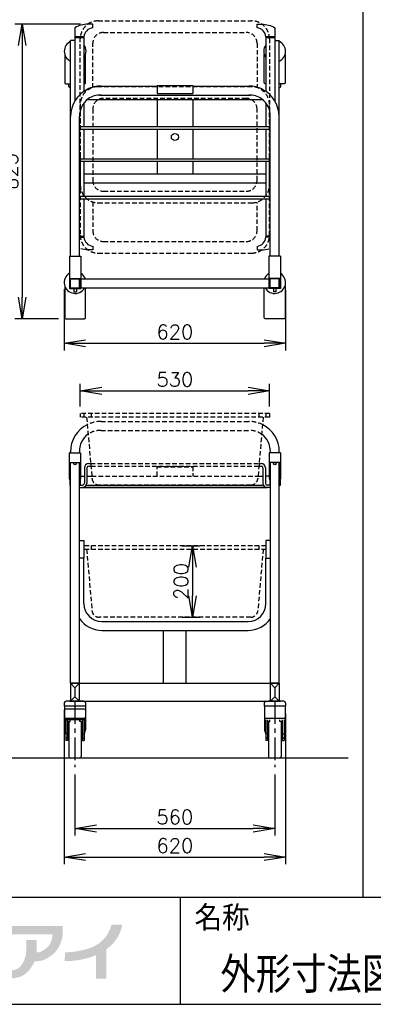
# Model space of a CAD drawing. Extents: x 460 to 8195, y 0 to 5507.
# Tile 4 of 30: x 2410 to 3401, y 0 to 2756. Entities that reach past the tile are written whole.
import ezdxf
from ezdxf.enums import TextEntityAlignment as Align

# ---------------------------------------------------------------- set-up
doc = ezdxf.new("R2010")
doc.units = 0
doc.header["$LTSCALE"] = 2
doc.header["$PDMODE"] = 3
doc.linetypes.add('CENTER', pattern=[50.8, 31.75, -6.35, 6.35, -6.35])
doc.linetypes.add('HIDDEN', pattern=[9.525, 6.35, -3.175])
doc.layers.get('0').update_dxf_attribs({"linetype": 'CONTINUOUS'})
doc.layers.get('DEFPOINTS').update_dxf_attribs({"linetype": 'CONTINUOUS'})
for name, color, linetype in [('DANMEN', 7, 'CONTINUOUS'), ('KIKI-2D2', 7, 'CONTINUOUS'), ('SUNPOU', 7, 'CONTINUOUS'), ('WAKU', 7, 'CONTINUOUS')]:
    doc.layers.add(name, color=color, linetype=linetype)
doc.styles.get("Standard").update_dxf_attribs({"font": 'romans.shx', "bigfont": 'extfont.shx'})
doc.dimstyles.get("Standard").update_dxf_attribs({"dimscale": 20, "dimtxt": 2, "dimasz": 3, "dimexe": 1, "dimexo": 1, "dimgap": 0.6, "dimtad": 3, "dimdec": 0, "dimzin": 0, "dimdsep": 46, "dimtxsty": 'STANDARD', "dimblk1": 'OPEN', "dimblk2": 'OPEN', "dimsah": 1, "dimcen": 1.5, "dimadec": 0, "dimazin": 0, "dimtfac": 1, "dimtdec": 0, "dimtmove": 0, "dimatfit": 0, "dimldrblk": 'DOTSMALL', "dimfxl": 1, "dimtvp": 1, "dimtolj": 1, "dimtzin": 0, "dimarcsym": 0})

# ---------------------------------------------------------------- blocks, each defined once
blk = doc.blocks.new('_OPEN')
at = {"color": 0, "linetype": 'ByBlock'}
for p, q in [((-1, 0.167), (0, 0)), ((0, 0), (-1, -0.167)), ((0, 0), (-1, 0))]:
    blk.add_line(p, q, dxfattribs=at)
blk = doc.blocks.new('*D24')
at = {"layer": 'DEFPOINTS', "color": 0}
for p in [(2535.1, 834.3), (3155.1, 834.3), (3155.1, 412.2)]:
    blk.add_point(p, dxfattribs=at)
at = {"layer": 'SUNPOU', "color": 0, "lineweight": -2}
for p, q in [((2535.1, 814.3), (2535.1, 392.2)), ((3155.1, 814.3), (3155.1, 392.2)), ((2595.1, 412.2), (3095.1, 412.2))]:
    blk.add_line(p, q, dxfattribs=at)
at = {"layer": 'SUNPOU', "color": 0, "lineweight": -2, "xscale": 60, "yscale": 60, "zscale": 60, "rotation": 180}
blk.add_blockref('_OPEN', (2535.1, 412.2), dxfattribs=at)
at = {"layer": 'SUNPOU', "color": 0, "lineweight": -2, "xscale": 60, "yscale": 60, "zscale": 60}
blk.add_blockref('_OPEN', (3155.1, 412.2), dxfattribs=at)
at = {"layer": 'SUNPOU', "color": 0, "insert": (2845.1, 444.2), "char_height": 40, "attachment_point": 5}
blk.add_mtext('\\A1;620', dxfattribs=at)
blk = doc.blocks.new('_DotSmall')
at = {"color": 0, "linetype": 'ByBlock', "const_width": 0.5}
blk.add_lwpolyline([(-0.0625, 0, 1), (0.0625, 0, 1)], format="xyb", close=True, dxfattribs=at)
blk = doc.blocks.new('*D27')
at = {"layer": 'DEFPOINTS', "color": 0}
for p in [(2565.1, 663.4), (3124.6, 663.4), (3124.6, 492.2)]:
    blk.add_point(p, dxfattribs=at)
at = {"layer": 'SUNPOU', "color": 0, "lineweight": -2}
for p, q in [((2565.1, 643.4), (2565.1, 472.2)), ((3124.6, 643.4), (3124.6, 472.2)), ((2625.1, 492.2), (3064.6, 492.2))]:
    blk.add_line(p, q, dxfattribs=at)
at = {"layer": 'SUNPOU', "color": 0, "lineweight": -2, "xscale": 60, "yscale": 60, "zscale": 60, "rotation": 180}
blk.add_blockref('_OPEN', (2565.1, 492.2), dxfattribs=at)
at = {"layer": 'SUNPOU', "color": 0, "lineweight": -2, "xscale": 60, "yscale": 60, "zscale": 60}
blk.add_blockref('_OPEN', (3124.6, 492.2), dxfattribs=at)
at = {"layer": 'SUNPOU', "color": 0, "insert": (2844.9, 524.2), "char_height": 40, "attachment_point": 5}
blk.add_mtext('\\A1;560', dxfattribs=at)
blk = doc.blocks.new('*D34')
at = {"layer": 'DEFPOINTS', "color": 0}
for p in [(3110.1, 1717.1), (2580.1, 1653.6), (3110.1, 1653.6)]:
    blk.add_point(p, dxfattribs=at)
at = {"layer": 'SUNPOU', "color": 0, "lineweight": -2}
for p, q in [((2580.1, 1673.6), (2580.1, 1737.1)), ((3110.1, 1673.6), (3110.1, 1737.1)), ((2640.1, 1717.1), (3050.1, 1717.1))]:
    blk.add_line(p, q, dxfattribs=at)
at = {"layer": 'SUNPOU', "color": 0, "lineweight": -2, "xscale": 60, "yscale": 60, "zscale": 60, "rotation": 180}
blk.add_blockref('_OPEN', (2580.1, 1717.1), dxfattribs=at)
at = {"layer": 'SUNPOU', "color": 0, "lineweight": -2, "xscale": 60, "yscale": 60, "zscale": 60}
blk.add_blockref('_OPEN', (3110.1, 1717.1), dxfattribs=at)
at = {"layer": 'SUNPOU', "color": 0, "insert": (2845.1, 1749.1), "char_height": 40, "attachment_point": 5}
blk.add_mtext('\\A1;530', dxfattribs=at)
blk = doc.blocks.new('*D35')
at = {"layer": 'DEFPOINTS', "color": 0}
for p in [(2845.1, 1283.6), (2845.1, 1083.6), (2894.5, 1083.6)]:
    blk.add_point(p, dxfattribs=at)
at = {"layer": 'SUNPOU', "color": 0, "lineweight": -2}
for p, q in [((2865.1, 1283.6), (2914.5, 1283.6)), ((2894.5, 1223.6), (2894.5, 1143.6)), ((2865.1, 1083.6), (2914.5, 1083.6))]:
    blk.add_line(p, q, dxfattribs=at)
at = {"layer": 'SUNPOU', "color": 0, "lineweight": -2, "xscale": 60, "yscale": 60, "zscale": 60}
for p, rotation in [((2894.5, 1283.6), 90), ((2894.5, 1083.6), 270)]:
    blk.add_blockref('_OPEN', p, dxfattribs=dict(at, rotation=rotation))
at = {"layer": 'SUNPOU', "color": 0, "insert": (2862.5, 1183.6), "char_height": 40, "attachment_point": 5, "rotation": 90}
blk.add_mtext('\\A1;200', dxfattribs=at)
blk = doc.blocks.new('*D58')
at = {"layer": 'DEFPOINTS', "color": 0}
for p in [(2535.1, 2021.6), (3155.1, 2019.2), (3155.1, 1850.3)]:
    blk.add_point(p, dxfattribs=at)
at = {"layer": 'SUNPOU', "color": 0, "lineweight": -2}
for p, q in [((2535.1, 2001.6), (2535.1, 1830.3)), ((3155.1, 1999.2), (3155.1, 1830.3)), ((2595.1, 1850.3), (3095.1, 1850.3))]:
    blk.add_line(p, q, dxfattribs=at)
at = {"layer": 'SUNPOU', "color": 0, "lineweight": -2, "xscale": 60, "yscale": 60, "zscale": 60, "rotation": 180}
blk.add_blockref('_OPEN', (2535.1, 1850.3), dxfattribs=at)
at = {"layer": 'SUNPOU', "color": 0, "lineweight": -2, "xscale": 60, "yscale": 60, "zscale": 60}
blk.add_blockref('_OPEN', (3155.1, 1850.3), dxfattribs=at)
at = {"layer": 'SUNPOU', "color": 0, "insert": (2845.1, 1882.3), "char_height": 40, "attachment_point": 5}
blk.add_mtext('\\A1;620', dxfattribs=at)
blk = doc.blocks.new('*D59')
at = {"layer": 'DEFPOINTS', "color": 0}
for p in [(2600.9, 2743.9), (2417.1, 1919.2), (2539.4, 1919.2)]:
    blk.add_point(p, dxfattribs=at)
at = {"layer": 'SUNPOU', "color": 0, "lineweight": -2}
for p, q in [((2580.9, 2743.9), (2397.1, 2743.9)), ((2417.1, 2683.9), (2417.1, 1979.2)), ((2519.4, 1919.2), (2397.1, 1919.2))]:
    blk.add_line(p, q, dxfattribs=at)
at = {"layer": 'SUNPOU', "color": 0, "lineweight": -2, "xscale": 60, "yscale": 60, "zscale": 60}
for p, rotation in [((2417.1, 2743.9), 90), ((2417.1, 1919.2), 270)]:
    blk.add_blockref('_OPEN', p, dxfattribs=dict(at, rotation=rotation))
at = {"layer": 'SUNPOU', "color": 0, "insert": (2385.1, 2331.5), "char_height": 40, "attachment_point": 5, "rotation": 90}
blk.add_mtext('\\A1;825', dxfattribs=at)

msp = doc.modelspace()

# ---------------------------------------------------------------- hatches: boundary and pattern name
at = {"layer": 'WAKU'}
h = msp.add_hatch(color=1, dxfattribs=at)
edge = h.paths.add_edge_path()
edge.add_spline(control_points=[(2696.9, 222.8), (2696.9, 222.8), (2667.7, 222.8), (2667.7, 222.8), (2667.5, 222.3), (2659.1, 181.9), (2619.6, 162.9), (2604.7, 155.7), (2591.6, 152.6), (2580.4, 150.2), (2555.8, 145), (2537.7, 145.8), (2537.5, 145.8), (2537.5, 145.8), (2536.2, 121), (2536.2, 121), (2537.1, 120.9), (2557.6, 119.9), (2585.5, 125.8), (2596.7, 128.2), (2609.5, 131.4), (2624.5, 137.8), (2624.5, 137.8), (2624.5, 72.2), (2624.5, 72.2), (2624.5, 72.2), (2653.4, 72.2), (2653.4, 72.2), (2653.4, 72.2), (2653.4, 153.9), (2653.4, 153.9), (2694.1, 183.2), (2696.5, 220.8), (2696.9, 222.8)], knot_values=[0, 0, 0, 0, 1, 1, 1, 2, 2, 2, 3, 3, 3, 4, 4, 4, 5, 5, 5, 6, 6, 6, 7, 7, 7, 8, 8, 8, 9, 9, 9, 10, 10, 10, 11, 11, 11, 11], degree=3, periodic=0)
h = msp.add_hatch(color=1, dxfattribs=at)
edge = h.paths.add_edge_path()
edge.add_spline(control_points=[(2531, 203.2), (2531, 203.2), (2531, 219.5), (2531, 219.5), (2531, 219.5), (2377, 219.5), (2377, 219.5), (2377, 219.5), (2377, 196.3), (2377, 196.3), (2377, 196.3), (2502.5, 196.3), (2502.5, 196.3), (2502.1, 190.1), (2499.9, 170.8), (2489, 160.7), (2475.9, 148.5), (2466.4, 145), (2457.7, 145), (2457.6, 145), (2457.6, 145), (2457.5, 145), (2459.4, 162.9), (2457.4, 179.8), (2457.4, 179.8), (2457.4, 179.8), (2427.8, 179.8), (2427.8, 179.8), (2427.8, 179.8), (2429.7, 174.8), (2428.4, 149.1), (2426.9, 121.2), (2414.7, 105.8), (2404, 99.5), (2393.3, 93.1), (2375.3, 94.8), (2375.3, 94.8), (2375.3, 94.8), (2375.3, 71.3), (2375.3, 71.3), (2375.3, 71.3), (2384.6, 70.5), (2404.9, 75.1), (2422.9, 79.2), (2438.4, 92.8), (2449.8, 115.4), (2450.1, 116), (2451.2, 119.5), (2451.5, 120.1), (2465.4, 120.2), (2481.4, 121.3), (2504.1, 140.7), (2521.8, 155.7), (2528.7, 179.4), (2530.5, 192.3), (2530.5, 192.3), (2531, 203.2), (2531, 203.2)], knot_values=[0, 0, 0, 0, 1, 1, 1, 2, 2, 2, 3, 3, 3, 4, 4, 4, 5, 5, 5, 6, 6, 6, 7, 7, 7, 8, 8, 8, 9, 9, 9, 10, 10, 10, 11, 11, 11, 12, 12, 12, 13, 13, 13, 14, 14, 14, 15, 15, 15, 16, 16, 16, 17, 17, 17, 18, 18, 18, 19, 19, 19, 19], degree=3, periodic=0)

# ---------------------------------------------------------------- linework, layer by layer
at = {"color": 2}
for p, q in [((2565.1, 2733.9), (2565.1, 2528.9)), ((2615.1, 2733.9), (2615.1, 2743.9)), ((3075.1, 2733.9), (3075.1, 2743.9)), ((3125.1, 2733.9), (3125.1, 2528.9)), ((2590.1, 2707.9), (2565.1, 2707.9)), ((2590.1, 2705.9), (2565.1, 2705.9)), ((2590.1, 2707.9), (2590.1, 2555.5)), ((3125.1, 2707.9), (3100.1, 2707.9)), ((3100.1, 2707.9), (3100.1, 2555.5)), ((3125.1, 2705.9), (3100.1, 2705.9)), ((2565.1, 2697.9), (2553.1, 2697.9)), ((2553.1, 2485.4), (2553.1, 2697.9)), ((3125.1, 2697.9), (3137.1, 2697.9)), ((3137.1, 2485.4), (3137.1, 2697.9)), ((2548.1, 2569.7), (2548.1, 2577.1)), ((2553.1, 2566.7), (2551.1, 2566.7)), ((2552.9, 2577.1), (2553.1, 2577.1)), ((2638.1, 2570.4), (2795.1, 2570.4)), ((2795.1, 2571.9), (2895.1, 2571.9)), ((2795.1, 2571.9), (2795.1, 2549.9)), ((2895.1, 2571.9), (2895.1, 2549.9)), ((2895.1, 2570.4), (3052.1, 2570.4)), ((3137.3, 2577.1), (3137.1, 2577.1)), ((3137.1, 2566.7), (3139.1, 2566.7)), ((3142.1, 2569.7), (3142.1, 2577.1)), ((2633.5, 2545.4), (3056.7, 2545.4)), ((2795.1, 2549.9), (2895.1, 2549.9)), ((2590.1, 2523), (2590.1, 2456.9)), ((3100.1, 2523), (3100.1, 2456.9)), ((2553.1, 2094.4), (2553.1, 2485.4)), ((2578.1, 2094.4), (2578.1, 2485.4)), ((3112.1, 2094.4), (3112.1, 2485.4)), ((3137.1, 2094.4), (3137.1, 2485.4)), ((2578.1, 2456.9), (3112.1, 2456.9)), ((2578.1, 2449.9), (3112.1, 2449.9)), ((2590.1, 2449.9), (2590.1, 2366.9)), ((3100.1, 2449.9), (3100.1, 2366.9)), ((2578.1, 2366.9), (3112.1, 2366.9)), ((2578.1, 2359.9), (3112.1, 2359.9)), ((2590.1, 2359.9), (2590.1, 2261.9)), ((3100.1, 2359.9), (3100.1, 2261.9)), ((2578.1, 2261.9), (3112.1, 2261.9)), ((2578.1, 2254.9), (3112.1, 2254.9)), ((2590.1, 2254.9), (2590.1, 2147.9)), ((3100.1, 2254.9), (3100.1, 2147.9)), ((2578.1, 2149.9), (2590.1, 2149.9)), ((2578.1, 2147.9), (2590.1, 2147.9)), ((3112.1, 2149.9), (3100.1, 2149.9)), ((3112.1, 2147.9), (3100.1, 2147.9)), ((2615.1, 2121.9), (2615.1, 2111.9)), ((3075.1, 2121.9), (3075.1, 2111.9)), ((2549.6, 2094.4), (2549.6, 2003.9)), ((2549.6, 2094.4), (2581.6, 2094.4)), ((2581.6, 2094.4), (2581.6, 2003.9)), ((3108.6, 2094.4), (3108.6, 2003.9)), ((3140.6, 2094.4), (3108.6, 2094.4)), ((3140.6, 2094.4), (3140.6, 2003.9)), ((2549.6, 2031.4), (2581.6, 2031.4)), ((2551.1, 2031.4), (2551.1, 2005.4)), ((2553.1, 2005.4), (2553.1, 2031.4)), ((2553.1, 2030.4), (2578.1, 2030.4)), ((2578.1, 2005.4), (2578.1, 2031.4)), ((2580.1, 2031.4), (2580.1, 2005.4)), ((2581.6, 2030.4), (3108.6, 2030.4)), ((3140.6, 2031.4), (3108.6, 2031.4)), ((3110.1, 2031.4), (3110.1, 2005.4)), ((3112.1, 2005.4), (3112.1, 2031.4)), ((3137.1, 2030.4), (3112.1, 2030.4)), ((3137.1, 2005.4), (3137.1, 2031.4)), ((3139.1, 2031.4), (3139.1, 2005.4)), ((2549.6, 2003.9), (2581.6, 2003.9)), ((2551.1, 2005.4), (2580.1, 2005.4)), ((2562.1, 2003.9), (2562.1, 1994.4)), ((2562.1, 1994.4), (2569.1, 1994.4)), ((2569.1, 2003.9), (2569.1, 1994.4)), ((2581.6, 2005.4), (3108.6, 2005.4)), ((3140.6, 2003.9), (3108.6, 2003.9)), ((3139.1, 2005.4), (3110.1, 2005.4)), ((3121.1, 2003.9), (3121.1, 1994.4)), ((3128.1, 1994.4), (3121.1, 1994.4)), ((3128.1, 2003.9), (3128.1, 1994.4)), ((2552.9, 1919.2), (2578.3, 1919.2)), ((3137.3, 1919.2), (3111.9, 1919.2)), ((2549.1, 1543.6), (2549.1, 1472.6)), ((2549.1, 1543.6), (2581.1, 1543.6)), ((2549.1, 1543.6), (2581.1, 1543.6)), ((2552.6, 1543.6), (2552.6, 1546.6)), ((2577.6, 1543.6), (2577.6, 1546.6)), ((2581.1, 1543.6), (2581.1, 1472.6)), ((3141.1, 1543.6), (3109.1, 1543.6)), ((3141.1, 1543.6), (3109.1, 1543.6)), ((3109.1, 1543.6), (3109.1, 1472.6)), ((3112.6, 1543.6), (3112.6, 1546.6)), ((3137.6, 1543.6), (3137.6, 1546.6)), ((3141.1, 1543.6), (3141.1, 1472.6)), ((2549.1, 1517.1), (2581.1, 1517.1)), ((2550.6, 1517.1), (2550.6, 1472.9)), ((2552.6, 898.6), (2552.6, 1517.1)), ((2577.6, 898.6), (2577.6, 1517.1)), ((2579.6, 1517.1), (2579.6, 1472.9)), ((3141.1, 1517.1), (3109.1, 1517.1)), ((3110.6, 1517.1), (3110.6, 1472.9)), ((3112.6, 898.6), (3112.6, 1517.1)), ((3137.6, 898.6), (3137.6, 1517.1)), ((3139.6, 1517.1), (3139.6, 1472.9)), ((2591.6, 1501.6), (2591.6, 1458.6)), ((2598.6, 1501.6), (2598.6, 1458.6)), ((2603.6, 1513.6), (2609.2, 1513.6)), ((2603.6, 1506.6), (2609.8, 1506.6)), ((3080.4, 1506.6), (3086.6, 1506.6)), ((3081, 1513.6), (3086.6, 1513.6)), ((3091.6, 1501.6), (3091.6, 1458.6)), ((3098.6, 1501.6), (3098.6, 1458.6)), ((2549.1, 1472.6), (2550.6, 1467.6)), ((2550.6, 1472.9), (2552.1, 1467.9)), ((2550.6, 1467.6), (2550.6, 1452.6)), ((2552.1, 1467.9), (2552.1, 1452.6)), ((2579.6, 1472.9), (2578.1, 1467.9)), ((2578.1, 1467.9), (2578.1, 1452.6)), ((2581.1, 1472.6), (2579.6, 1467.6)), ((2579.6, 1467.6), (2579.6, 1452.6)), ((2581.1, 1478.6), (2591.6, 1478.6)), ((2598.6, 1478.6), (2612.2, 1478.6)), ((3078, 1478.6), (3091.6, 1478.6)), ((3109.1, 1478.6), (3098.6, 1478.6)), ((3109.1, 1472.6), (3110.6, 1467.6)), ((3110.6, 1472.9), (3112.1, 1467.9)), ((3110.6, 1467.6), (3110.6, 1452.6)), ((3112.1, 1467.9), (3112.1, 1452.6)), ((3139.6, 1472.9), (3138.1, 1467.9)), ((3138.1, 1467.9), (3138.1, 1452.6)), ((3141.1, 1472.6), (3139.6, 1467.6)), ((3139.6, 1467.6), (3139.6, 1452.6)), ((2550.6, 1452.6), (2552.6, 1452.6)), ((2579.6, 1452.6), (2577.6, 1452.6)), ((2577.6, 1446.6), (3103.6, 1446.6)), ((2579.6, 1453.6), (2586.6, 1453.6)), ((2579.6, 1453.6), (2586.6, 1453.6)), ((2586.6, 1446.6), (3103.6, 1446.6)), ((3112.1, 1446.6), (2586.6, 1446.6)), ((2597.5, 1453.6), (3092.7, 1453.6)), ((3110.6, 1453.6), (3103.6, 1453.6)), ((3110.6, 1453.6), (3103.6, 1453.6)), ((3110.6, 1452.6), (3112.6, 1452.6)), ((3139.6, 1452.6), (3137.6, 1452.6)), ((2590.1, 1121.6), (2590.1, 1248.6)), ((3100.1, 1121.6), (3100.1, 1248.6)), ((2640.1, 1071.6), (3050.1, 1071.6)), ((2640.1, 1046.6), (3050.1, 1046.6)), ((2813.1, 898.6), (2813.1, 1046.6)), ((2877.1, 898.6), (2877.1, 1046.6)), ((2552.6, 898.6), (2577.6, 898.6)), ((2552.6, 898.6), (2565.1, 886.1)), ((2577.6, 898.6), (2565.1, 886.1)), ((2565.1, 886.1), (2565.1, 861.1)), ((2578.1, 898.6), (3112.1, 898.6)), ((3112.6, 898.6), (3125.1, 886.1)), ((3137.6, 898.6), (3112.6, 898.6)), ((3137.6, 898.6), (3125.1, 886.1)), ((3125.1, 886.1), (3125.1, 861.1)), ((2552.6, 848.6), (2565.1, 861.1)), ((2577.6, 848.6), (2565.1, 861.1)), ((3112.6, 848.6), (3125.1, 861.1)), ((3137.6, 848.6), (3125.1, 861.1)), ((2535.1, 843.6), (2535.1, 834.3)), ((2595.1, 834.3), (2535.1, 834.3)), ((2535.9, 834.3), (2535.9, 813.6)), ((2590.1, 848.6), (2540.1, 848.6)), ((2549.6, 848.6), (3140.6, 848.6)), ((2594.3, 834.3), (2594.3, 813.6)), ((2595.1, 843.6), (2595.1, 834.3)), ((3095.1, 843.6), (3095.1, 834.3)), ((3155.1, 834.3), (3095.1, 834.3)), ((3095.9, 834.3), (3095.9, 813.6)), ((3150.1, 848.6), (3107.1, 848.6)), ((3154.3, 834.3), (3154.3, 813.6)), ((3155.1, 843.6), (3155.1, 834.3)), ((2535.9, 813.6), (2535.9, 768.5)), ((2538.2, 801.2), (2592.1, 801.2)), ((2594.3, 813.6), (2594.3, 768.5)), ((3095.9, 813.6), (3095.9, 768.5)), ((3098.2, 801.2), (3152.1, 801.2)), ((3154.3, 813.6), (3154.3, 768.5)), ((2539.4, 796.2), (2539.4, 738.3)), ((2544.2, 796.2), (2544.2, 738.3)), ((2547.6, 792), (2547.6, 693.4)), ((2547.6, 792), (2551.4, 792)), ((2551.4, 792), (2551.4, 796.2)), ((2578.8, 792), (2578.8, 796.2)), ((2582.6, 792), (2578.8, 792)), ((2582.6, 792), (2582.6, 693.4)), ((2586, 796.2), (2586, 738.3)), ((2590.8, 796.2), (2590.8, 738.3)), ((3099.4, 796.2), (3099.4, 738.3)), ((3104.2, 796.2), (3104.2, 738.3)), ((3107.6, 792), (3107.6, 693.4)), ((3107.6, 792), (3111.4, 792)), ((3111.4, 792), (3111.4, 796.2)), ((3138.8, 792), (3138.8, 796.2)), ((3142.6, 792), (3138.8, 792)), ((3142.6, 792), (3142.6, 693.4)), ((3146, 796.2), (3146, 738.3)), ((3150.8, 796.2), (3150.8, 738.3)), ((2536.2, 767), (2539.4, 756.4)), ((2547.6, 757.5), (2539.4, 757.5)), ((2547.6, 756.7), (2539.4, 756.7)), ((2547.6, 745.5), (2539.4, 745.5)), ((2547.6, 744.7), (2539.4, 744.7)), ((2582.6, 757.5), (2590.8, 757.5)), ((2582.6, 756.7), (2590.8, 756.7)), ((2582.6, 745.5), (2590.8, 745.5)), ((2582.6, 744.7), (2590.8, 744.7)), ((2594, 767), (2590.8, 756.4)), ((3096.2, 767), (3099.4, 756.4)), ((3107.6, 757.5), (3099.4, 757.5)), ((3107.6, 756.7), (3099.4, 756.7)), ((3107.6, 745.5), (3099.4, 745.5)), ((3107.6, 744.7), (3099.4, 744.7)), ((3142.6, 757.5), (3150.8, 757.5)), ((3142.6, 756.7), (3150.8, 756.7)), ((3142.6, 745.5), (3150.8, 745.5)), ((3142.6, 744.7), (3150.8, 744.7)), ((3154, 767), (3150.8, 756.4)), ((2544.2, 738.3), (2539.4, 738.3)), ((2586, 738.3), (2590.8, 738.3)), ((3104.2, 738.3), (3099.4, 738.3)), ((3146, 738.3), (3150.8, 738.3)), ((3330.6, 688.6), (702.4, 688.6)), ((2577.8, 688.6), (2552.4, 688.6)), ((3137.8, 688.6), (3112.4, 688.6))]:
    msp.add_line(p, q, dxfattribs=at)
at = {"color": 2, "linetype": 'HIDDEN'}
for p, q in [((2638.1, 2570.4), (2795.1, 2570.4)), ((2895.1, 2570.4), (3052.1, 2570.4)), ((2638.1, 2545.4), (3056.7, 2545.4)), ((2638.1, 1631.6), (3052.1, 1631.6)), ((2638.1, 1606.6), (3056.7, 1606.6)), ((2609.2, 1513.6), (3081, 1513.6)), ((2609.8, 1506.6), (3080.4, 1506.6)), ((2795.1, 1504.1), (2895.1, 1504.1)), ((2612.2, 1478.6), (3078, 1478.6))]:
    msp.add_line(p, q, dxfattribs=at)
at = {"color": 1, "linetype": 'CENTER'}
for p, q in [((2565.1, 848.6), (2565.1, 663.4)), ((3125.1, 848.6), (3125.1, 663.4))]:
    msp.add_line(p, q, dxfattribs=at)
at = {"color": 2}
for points in [[(2615.1, 2743.9), (2601.8, 2743.9, 0.122684), (2565.1, 2733.9)], [(3075.1, 2743.9), (3088.4, 2743.9, -0.122684), (3125.1, 2733.9)], [(2536.4, 2658.9), (2536.4, 2580.1, 0.414214), (2539.4, 2577.1), (2553.1, 2577.1)], [(2590.1, 2577.1), (2591.8, 2577.1, 0.414214), (2594.8, 2580.1), (2594.8, 2658.9)], [(3100.1, 2577.1), (3098.4, 2577.1, -0.414214), (3095.4, 2580.1), (3095.4, 2658.9)], [(3153.8, 2658.9), (3153.8, 2580.1, -0.414214), (3150.8, 2577.1), (3137.1, 2577.1)], [(2615.1, 2111.9), (2601.8, 2111.9, -0.065267), (2581.6, 2115, -0.065267)], [(3075.1, 2111.9), (3088.4, 2111.9, 0.065267), (3108.6, 2115, 0.065267)], [(2536.4, 2011.4), (2536.4, 1922.2, 0.414214), (2539.4, 1919.2), (2591.8, 1919.2, 0.414214), (2594.8, 1922.2), (2594.8, 2005.4)], [(3153.8, 2011.4), (3153.8, 1922.2, -0.414214), (3150.8, 1919.2), (3098.4, 1919.2, -0.414214), (3095.4, 1922.2), (3095.4, 2005.4)]]:
    msp.add_lwpolyline(points, format="xyb", dxfattribs=at)
at = {"color": 2, "linetype": 'HIDDEN'}
msp.add_lwpolyline([(2795.1, 1478.6), (2795.1, 1505.6), (2895.1, 1505.6), (2895.1, 1478.6)], dxfattribs=at)
at = {"color": 2}
for points in [[(2577.6, 1298.6), (2590.1, 1298.6), (2590.1, 1248.6), (2577.6, 1248.6)], [(3112.6, 1298.6), (3100.1, 1298.6), (3100.1, 1248.6), (3112.6, 1248.6)]]:
    msp.add_lwpolyline(points, dxfattribs=at)
for points in [[(2552.6, 848.6), (2577.6, 848.6), (2577.6, 898.6), (2552.6, 898.6)], [(3137.6, 848.6), (3112.6, 848.6), (3112.6, 898.6), (3137.6, 898.6)]]:
    msp.add_lwpolyline(points, close=True, dxfattribs=at)
msp.add_lwpolyline([(2540.9, 827.2), (2589.3, 827.2, -0.414214), (2594.3, 822.2), (2594.3, 799.2, -0.414214), (2591.3, 796.2), (2538.9, 796.2, -0.414214), (2535.9, 799.2), (2535.9, 822.2, -0.414214)], format="xyb", close=True, dxfattribs=at)
for centre in [(2565.1, 1513.6), (3125.1, 1513.6)]:
    msp.add_circle(centre, 3.5, dxfattribs=at)
for centre, radius, start, end in [((2618.5, 2705.6), 28.5, 96.8154, 175.4312), ((3071.7, 2705.6), 28.5, 4.5688, 83.1846), ((2565.6, 2667.9), 30.5, 114.1944, 245.8056), ((2565.6, 2667.9), 30.5, 323.4441, 36.5559), ((3124.6, 2667.9), 30.5, 143.4441, 216.5559), ((3124.6, 2667.9), 30.5, 294.1944, 65.8056), ((2551.1, 2569.7), 3, 180, 270), ((2638.1, 2485.4), 85, 90, 116.8219), ((3052.1, 2485.4), 85, 63.1781, 90), ((3139.1, 2569.7), 3, 270, 0), ((2638.1, 2485.4), 85, 116.8219, 180), ((2635.8, 2487.7), 57.7, 87.714, 125.757), ((3054.4, 2487.7), 57.7, 54.243, 92.286), ((3052.1, 2485.4), 85, 0, 63.1781), ((2635.8, 2487.7), 57.7, 125.757, 182.286), ((3054.4, 2487.7), 57.7, 357.714, 54.243), ((2618.5, 2150.1), 28.5, 184.5688, 263.1846), ((3071.7, 2150.1), 28.5, 276.8154, 355.4312), ((2637.6, 1546.6), 85, 116.8219, 180), ((3052.6, 1546.6), 85, 0, 63.1781), ((2635.3, 1548.9), 57.7, 125.757, 182.286), ((3054.9, 1548.9), 57.7, 357.714, 54.243), ((2603.6, 1501.6), 12, 90, 180), ((2603.6, 1501.6), 5, 90, 180), ((3086.6, 1501.6), 12, 0, 90), ((3086.6, 1501.6), 5, 0, 90), ((2586.6, 1458.6), 5, 270, 0), ((2586.6, 1458.6), 12, 270, 0), ((3103.6, 1458.6), 12, 180, 270), ((3103.6, 1458.6), 5, 180, 270), ((2640.1, 1121.6), 50, 180, 270), ((3050.1, 1121.6), 50, 270, 0), ((2640.1, 1121.6), 75, 213.5573, 270), ((3050.1, 1121.6), 75, 270, 326.4427), ((2540.1, 843.6), 5, 90, 180), ((2590.1, 843.6), 5, 0, 90), ((3100.1, 843.6), 5, 90, 180), ((3150.1, 843.6), 5, 0, 90), ((2538.1, 799), 2.18, 88.7954, 184.5173), ((2592.1, 799), 2.18, 355.4827, 91.2046), ((3098.1, 799), 2.18, 88.7954, 184.5173), ((3152.1, 799), 2.18, 355.4827, 91.2046), ((2558.6, 782.7), 14.4, 139.7522, 178.2336), ((2571.6, 782.7), 14.4, 1.7664, 40.2478), ((3118.6, 782.7), 14.4, 139.7522, 178.2336), ((3131.6, 782.7), 14.4, 1.7664, 40.2478), ((2540.9, 768.5), 5, 180, 196.9924), ((2589.3, 768.5), 5, 343.0076, 0), ((3100.9, 768.5), 5, 180, 196.9924), ((3149.3, 768.5), 5, 343.0076, 0), ((2552.4, 693.4), 4.8, 180, 270), ((2577.8, 693.4), 4.8, 270, 0), ((3112.4, 693.4), 4.8, 180, 270), ((3137.8, 693.4), 4.8, 270, 0)]:
    msp.add_arc(centre, radius, start, end, dxfattribs=at)
at = {"color": 2, "linetype": 'HIDDEN'}
for centre, radius, start, end in [((2638.1, 1546.6), 85, 90, 116.8219), ((3052.1, 1546.6), 85, 63.1781, 90), ((2635.8, 1548.9), 57.7, 87.714, 125.757), ((3054.4, 1548.9), 57.7, 54.243, 92.286)]:
    msp.add_arc(centre, radius, start, end, dxfattribs=at)
at = {"layer": 'DANMEN', "color": 1, "linetype": 'HIDDEN'}
for p, q in [((3110.1, 1653.6), (2580.1, 1653.6)), ((2580.1, 1653.6), (2580.1, 1643.6)), ((3110.1, 1643.6), (2580.1, 1643.6)), ((2590.1, 1653.6), (2590.1, 1643.6)), ((2597.9, 1643.6), (2612.8, 1471.9)), ((2610.1, 1653.6), (2610.1, 1643.6)), ((3092.3, 1643.6), (3077.4, 1471.9)), ((3080.1, 1653.6), (3080.1, 1643.6)), ((3100.1, 1653.6), (3100.1, 1643.6)), ((3110.1, 1653.6), (3110.1, 1643.6)), ((3057.5, 1453.6), (2632.7, 1453.6)), ((3100.1, 1283.6), (2590.1, 1283.6)), ((2590.1, 1283.6), (2590.1, 1273.6)), ((3100.1, 1273.6), (2590.1, 1273.6)), ((2597.9, 1273.6), (2612.8, 1101.9)), ((2610.1, 1283.6), (2610.1, 1273.6)), ((3092.3, 1273.6), (3077.4, 1101.9)), ((3080.1, 1283.6), (3080.1, 1273.6)), ((3100.1, 1283.6), (3100.1, 1273.6)), ((3057.5, 1083.6), (2632.7, 1083.6))]:
    msp.add_line(p, q, dxfattribs=at)
for points in [[(2580.1, 2293.6), (2580.1, 2702.9, -0.414214), (2630.1, 2752.9), (3060.1, 2752.9, -0.414214), (3110.1, 2702.9), (3110.1, 2293.6)], [(2615.1, 2566.3), (2615.1, 2690.4, -0.414214), (2645.1, 2720.4), (3045.1, 2720.4, -0.414214), (3075.1, 2690.4), (3075.1, 2566.3)], [(2580.1, 2377.9), (2580.1, 2152.9, 0.414214), (2630.1, 2102.9), (3060.1, 2102.9, 0.414214), (3110.1, 2152.9), (3110.1, 2377.9)], [(2615.1, 2245.9), (2615.1, 2165.4, 0.414214), (2645.1, 2135.4), (3045.1, 2135.4, 0.414214), (3075.1, 2165.4), (3075.1, 2245.9)]]:
    msp.add_lwpolyline(points, format="xyb", dxfattribs=at)
for points in [[(3060.1, 2568.6), (2630.1, 2568.6, 0.414214), (2580.1, 2518.6), (2580.1, 2293.6, 0.414214), (2630.1, 2243.6), (3060.1, 2243.6, 0.414214), (3110.1, 2293.6), (3110.1, 2518.6, 0.414214)], [(3045.1, 2536.1), (2645.1, 2536.1, 0.414214), (2615.1, 2506.1), (2615.1, 2306.1, 0.414214), (2645.1, 2276.1), (3045.1, 2276.1, 0.414214), (3075.1, 2306.1), (3075.1, 2506.1, 0.414214)]]:
    msp.add_lwpolyline(points, format="xyb", close=True, dxfattribs=at)
for centre, start, end in [((2632.7, 1473.6), 184.9425, 270), ((3057.5, 1473.6), 270, 355.0575), ((2632.7, 1103.6), 184.9425, 270), ((3057.5, 1103.6), 270, 355.0575)]:
    msp.add_arc(centre, 20, start, end, dxfattribs=at)
at = {"layer": 'KIKI-2D2', "color": 2}
for p, q in [((3091.6, 2531.9), (2598.6, 2531.9)), ((2795.1, 2531.9), (2795.1, 2456.9)), ((2895.1, 2531.9), (2895.1, 2456.9)), ((2795.1, 2449.9), (2795.1, 2366.9)), ((2895.1, 2449.9), (2895.1, 2366.9)), ((2795.1, 2359.9), (2795.1, 2323.9)), ((2895.1, 2359.9), (2895.1, 2323.9)), ((3100.1, 2323.9), (2590.1, 2323.9)), ((3100.1, 2298.9), (2590.1, 2298.9))]:
    msp.add_line(p, q, dxfattribs=at)
msp.add_circle((2845.1, 2427.9), 10, dxfattribs=at)
for centre, radius, start, end in [((2565.6, 2667.9), 29.5, 326.151, 329.4377), ((3124.6, 2667.9), 29.5, 210.5623, 213.849), ((2581.6, 2258.4), 3.5, 90, 270), ((3108.6, 2258.4), 3.5, 270, 90), ((2565.6, 2020.4), 30.5, 121.6131, 330.5661), ((2565.6, 2020.4), 30.5, 19.1239, 58.3869), ((3124.6, 2020.4), 30.5, 121.6131, 160.8761), ((3124.6, 2020.4), 30.5, 209.4339, 58.3869)]:
    msp.add_arc(centre, radius, start, end, dxfattribs=at)
at = {"layer": 'WAKU', "color": 6}
for p, q in [((3371.3, 5507), (3371.3, 300)), ((460, 300), (8100, 300)), ((460, 0), (8100, 0))]:
    msp.add_line(p, q, dxfattribs=at)
at = {"layer": 'WAKU', "color": 7}
msp.add_line((2860, 300), (2860, 0), dxfattribs=at)

# ---------------------------------------------------------------- texts
at = {"layer": 'WAKU'}
msp.add_text('名称', height=70, dxfattribs=at).set_placement((2900.1, 206.2))
at = {"layer": 'WAKU', "color": 1, "width": 0.9}
msp.add_text('外形寸法図', height=100, dxfattribs=at).set_placement((3220, 32.1), align=Align.CENTER)

# ---------------------------------------------------------------- dimensions: what is measured, and where the dimension line sits
at = {"layer": 'SUNPOU'}
for base, p1, p2, override, picture, middle in [((2417.1, 1919.2), (2600.9, 2743.9), (2539.4, 1919.2), {"dimarcsym": 1}, '*D59', (2385.1, 2331.5)), ((2894.5, 1083.6), (2845.1, 1283.6), (2845.1, 1083.6), {"dimtol": 0, "dimlim": 0, "dimtp": 0, "dimtm": 0, "dimtfac": 1, "dimtdec": 0, "dimtolj": 1, "dimtzin": 0}, '*D35', (2862.5, 1183.6))]:
    dim = msp.add_linear_dim(base=base, p1=p1, p2=p2, angle=90, dimstyle='STANDARD', override=override, dxfattribs=at)
    dim.commit()
    dim.dimension.update_dxf_attribs({"geometry": picture, "text_midpoint": middle})
for base, p1, p2, override, picture, middle in [((3155.1, 1850.3), (2535.1, 2021.6), (3155.1, 2019.2), {"dimtol": 0, "dimlim": 0, "dimtp": 0, "dimtm": 0, "dimtfac": 1, "dimtdec": 0, "dimtmove": 0, "dimtolj": 1, "dimtzin": 0}, '*D58', (2845.1, 1882.3)), ((3110.1, 1717.1), (2580.1, 1653.6), (3110.1, 1653.6), {"dimtol": 0, "dimlim": 0, "dimtp": 0, "dimtm": 0, "dimtfac": 1, "dimtdec": 0, "dimtolj": 1, "dimtzin": 0}, '*D34', (2845.1, 1749.1)), ((3155.1, 412.2), (2535.1, 834.3), (3155.1, 834.3), {"dimtol": 0, "dimlim": 0, "dimtp": 0, "dimtm": 0, "dimtfac": 1, "dimtdec": 0, "dimtmove": 0, "dimtolj": 1, "dimtzin": 0}, '*D24', (2845.1, 444.2)), ((3124.6027341, 492.1996812), (2565.1027341, 663.4342299), (3124.6027341, 663.4342299), {"dimtol": 0, "dimlim": 0, "dimtp": 0, "dimtm": 0, "dimtfac": 1, "dimtdec": 0, "dimtmove": 0, "dimtolj": 1, "dimtzin": 0}, '*D27', (2844.8527341, 524.1996812))]:
    dim = msp.add_linear_dim(base=base, p1=p1, p2=p2, dimstyle='STANDARD', override=override, dxfattribs=at)
    dim.commit()
    dim.dimension.update_dxf_attribs({"geometry": picture, "text_midpoint": middle})

doc.saveas('drawing.dxf')
